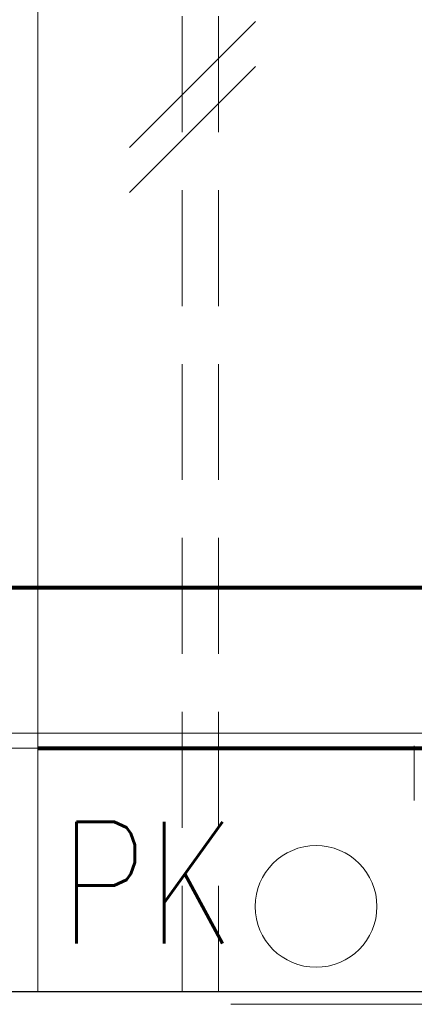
# Model space of a CAD drawing. Header units: metres. Extents: x 7408630 to 15602436, y 5561464 to 13303678.
# Tile 167 of 256: x 7413315 to 7413347, y 5566994 to 5567075. Entities that reach past the tile are written whole.
import ezdxf
from ezdxf.enums import TextEntityAlignment as Align

# ---------------------------------------------------------------- set-up
doc = ezdxf.new("R2010")
doc.units = ezdxf.units.M
doc.header["$MEASUREMENT"] = 0
doc.linetypes.add('DASHDOT', pattern=[25.4, 12.7, -6.35, 0, -6.35])
doc.linetypes.add('HIDDEN2', pattern=[4.7625, 3.175, -1.5875])
for name, color, linetype, lineweight in [('!! 0_ Istn-sciany', 3, 'Continuous', 30), ('!! 0_Istn-armatura', 6, 'Continuous', 9), ('!! 0_Opis_pom', 9, 'Continuous', 13), ('!! 0_Osie', 1, 'DASHDOT', 13), ('!! 1_OPIS POM NOWE', 140, 'Continuous', 5), ('!! 2 ZABUDOWA GK-MDF', 54, 'Continuous', 13), ('!! wymiary osi', 250, 'Continuous', 5), ('0-osie-liniA', 14, 'DASHDOT', 5), ('Granica', 112, 'Continuous', 80)]:
    doc.layers.add(name, color=color, linetype=linetype, lineweight=lineweight)
doc.layers.add('!! 2_WYBURZENIA DO REMONTU', color=7, linetype='Continuous', lineweight=0, true_color=0x4d4d4d, plot=False)
doc.layers.add('!!_@ wypos sanit nd', color=7, linetype='Continuous', lineweight=0, plot=False)
doc.layers.add('Powierzchnia', color=140, linetype='Continuous', lineweight=5, plot=False)
doc.styles.add('ARCHETYP', font='romans.shx', dxfattribs={"height": 15})
doc.styles.add('ARIAL', font='tahoma.ttf')
doc.styles.add('TXT', font='simplex.shx')
doc.dimstyles.new('DIM50', dxfattribs={"dimscale": 5, "dimtxt": 2, "dimasz": 1, "dimexe": 0, "dimexo": 0, "dimgap": 0.5, "dimtad": 1, "dimdec": 4, "dimrnd": 0.5, "dimdsep": 46, "dimtxsty": 'TXT', "dimblk": 'TICK1', "dimblk1": 'TICK1', "dimblk2": 'TICK1', "dimsah": 1, "dimcen": 0, "dimse1": 1, "dimse2": 1, "dimclrd": 1, "dimclre": 7, "dimclrt": 9, "dimadec": 0, "dimazin": 0, "dimtfac": 1, "dimtdec": 4, "dimtmove": 2, "dimatfit": 3, "dimldrblk": 'TICK1', "dimfxl": 1, "dimtolj": 1, "dimarcsym": 0})

# ---------------------------------------------------------------- blocks, each defined once
blk = doc.blocks.new('99400_TOP')
blk.add_lwpolyline([(0.20099, 0.05547), (0.20099, 0.01048)])
blk = doc.blocks.new('A$Cff2eaf8b')
blk.add_blockref('99400_TOP', (0, -0.08218))
blk = doc.blocks.new('BLOK OSI')
at = {"layer": '0-osie-liniA', "ltscale": 5}
blk.add_lwpolyline([(48639.25763, -194702.0883), (55442.2848, -194702.0883)], dxfattribs=at)
blk = doc.blocks.new('TICK1')
at = {"color": 0}
for p, q in [((0, -1.4), (0, 1.4)), ((0, 0), (-1, 0))]:
    blk.add_line(p, q, dxfattribs=at)
at = {"color": 2}
blk.add_line((-1, -1), (1, 1), dxfattribs=at)
blk = doc.blocks.new('*D568')
at = {"layer": '!! wymiary osi', "color": 1, "lineweight": -2, "transparency": 16777216}
blk.add_line((73777.923, -194606.38), (74084.923, -194606.38), dxfattribs=at)
at = {"layer": 'DEFPOINTS', "color": 0, "transparency": 16777216}
for p in [(74092.423, -194606.38), (73770.423, -194639.588), (74092.423, -194639.588)]:
    blk.add_point(p, dxfattribs=at)
at = {"layer": '!! wymiary osi', "color": 1, "lineweight": -2, "transparency": 16777216, "xscale": 7.5, "yscale": 7.5, "zscale": 7.5, "rotation": 180}
blk.add_blockref('TICK1', (73770.423, -194606.38), dxfattribs=at)
at = {"layer": '!! wymiary osi', "color": 1, "lineweight": -2, "transparency": 16777216, "xscale": 7.5, "yscale": 7.5, "zscale": 7.5}
blk.add_blockref('TICK1', (74092.423, -194606.38), dxfattribs=at)
at = {"layer": '!! wymiary osi', "color": 9, "transparency": 16777216, "insert": (73931.423, -194597.63), "char_height": 12.5, "attachment_point": 5, "style": 'TXT'}
blk.add_mtext('\\A1;322', dxfattribs=at)
blk = doc.blocks.new('A$C9c944097')
at = {"layer": '!! 0_ Istn-sciany'}
blk.add_lwpolyline([(2437.5, -261.47213), (2715.5, -261.47213)], dxfattribs=at)
at = {"layer": '!! 0_Istn-armatura'}
blk.add_circle((2636.33333, -254.47213), 5, dxfattribs=at)
at = {"layer": '!! 2 ZABUDOWA GK-MDF'}
for points in [[(2613.5, -121.47213), (2613.5, -261.47213)], [(2405.5, -240.22213), (2715.5, -240.22213)], [(2405.5, -241.47213), (2715.5, -241.47213)]]:
    blk.add_lwpolyline(points, dxfattribs=at)
at = {"layer": '!! 2_WYBURZENIA DO REMONTU', "linetype": 'HIDDEN2', "ltscale": 3}
for points in [[(2625.33333, -138.47213), (2625.33333, -261.47213)], [(2628.33333, -138.47213), (2628.33333, -261.47213)]]:
    blk.add_lwpolyline(points, dxfattribs=at)
at = {"layer": '!! 2_WYBURZENIA DO REMONTU'}
for points in [[(2631.35222, -181.76432), (2621.00639, -192.11015)], [(2631.35222, -185.47094), (2621.00639, -195.81677)]]:
    blk.add_lwpolyline(points, dxfattribs=at)
blk.add_lwpolyline([(2613.5, -241.47213), (2715.5, -241.47213)])
at = {"layer": 'Powierzchnia'}
for points in [[(2405.5, -240.22213), (2715.5, -240.22213), (2715.5, -135.47213), (2741.5, -135.47213), (2741.5, 26.52787), (2405.5, 26.52787)], [(2406.5, -240.22213), (2714.5, -240.22213), (2714.5, -134.47213), (2740.5, -134.47213), (2740.5, 25.52787), (2406.5, 25.52787)]]:
    blk.add_lwpolyline(points, close=True, dxfattribs=at)
at = {"layer": '!! 0_Osie'}
blk.add_blockref('BLOK OSI', (-48933.21142, 194439.57635), dxfattribs=at)
at = {"layer": '!!_@ wypos sanit nd', "xscale": 100, "yscale": 100, "zscale": 100, "rotation": 180}
blk.add_blockref('A$Cff2eaf8b', (2664.5, -248.44013), dxfattribs=at)
at = {"layer": '!! 0_Istn-armatura', "style": 'ARCHETYP', "width": 0.8}
blk.add_text('PK', height=10, rotation=0, dxfattribs=at).set_placement((2615.28596, -257.51815))
at = {"layer": '!! 0_Opis_pom', "ltscale": 0.7, "style": 'ARIAL'}
for tag, p in [('B2,14', (2497.12282, -23.97252)), ('B2,12', (1965.56932, -35.77631)), ('B2,11', (1692.08817, -60.77765)), ('B2,16', (3818.15438, -63.71828)), ('B2,19.1', (5324.74708, -87.92078)), ('B2,17', (4129.82322, -93.25972)), ('B2,15', (3189.46558, -109.69496)), ('B2,10', (1351.71035, -111.25665)), ('B2,13', (2272.99389, -121.89624)), ('A2,5', (1075.52681, -127.78965)), ('B2,18', (4545.51277, -234.12017)), ('B2,19', (5775.76711, -239.42159)), ('A2,4', (318.83322, -329.3265)), ('A2.1', (994.53557, -353.44633)), ('B2.7', (3171.3557, -458.01164)), ('B2.2', (3599.26223, -690.3637)), ('A2.2', (994.53557, -692.67095)), ('B2,21', (4593.23787, -912.69388)), ('B2,9', (1798.58924, -939.09545)), ('A2.3', (455.44717, -940.66614)), ('B2,4', (3116.67143, -940.65712)), ('B2,3', (3297.35823, -941.16418)), ('B2,8', (2517.28573, -960.07338)), ('B2,20', (5834.09772, -965.70749)), ('B2.1', (3927.81794, -970.24709)), ('B2,5', (3309.56672, -1129.12418)), ('B2,6', (3122.36837, -1171.43557)), ('C2,2', (3435.86614, -1487.77973)), ('C2,1', (3957.73656, -2408.10352)), ('C2,3', (3457.72791, -2555.15039)), ('D1,1', (2554.19917, -3205.91504)), ('C2,4', (3866.78124, -3285.77383)), ('D1,4', (1780.27581, -3366.18103)), ('D1,6', (1380.86316, -3373.10994)), ('D1,3', (2098.36626, -3546.18257)), ('C2,5', (3178.15957, -3610.67242)), ('D1,5', (1914.6928, -3621.18339)), ('D1,2', (2201.15492, -3794.18451)), ('D1,7', (477.95048, -4408.76849)), ('D1,8', (338.43039, -4834.32895))]:
    blk.add_attdef(tag, text='', height=11.968, dxfattribs=at).set_placement(p, align=Align.MIDDLE_CENTER)
at = {"layer": '!! 1_OPIS POM NOWE', "style": 'ARIAL'}
for tag, p in [('C2.5B', (3593.7377, -3168.5911)), ('C2,5C', (3526.78796, -3281.02046)), ('C2.4', (3997.15534, -3347.99835)), ('E2,2', (2945.33506, -3413.31629)), ('C2,5A', (3566.4961, -3615.37865)), ('E2.9', (3984.52714, -3783.77287)), ('E2.7', (4645.53364, -3784.14655)), ('D1,2', (2903.25587, -3794.18451)), ('E2.2', (3405.83089, -4049.74196)), ('E2.8', (4380.36687, -4058.97571)), ('E2.6', (5154.87983, -4066.29138)), ('E2.1', (4427.07303, -4318.94156)), ('E2,3', (3401.59976, -4465.83792)), ('E2.4', (3758.95342, -4705.0924)), ('E2.5', (5238.11734, -4786.79525))]:
    blk.add_attdef(tag, text='', height=11.968, dxfattribs=at).set_placement(p, align=Align.MIDDLE_CENTER)
at = {"layer": '!! wymiary osi'}
dim = blk.add_linear_dim(base=(2715.5, -228.26416), p1=(2393.5, -261.47213), p2=(2715.5, -261.47213), dimstyle='DIM50', dxfattribs=at)
dim.commit()
dim.dimension.update_dxf_attribs({"geometry": '*D568', "text_midpoint": (2554.5, -219.51416), "insert": (-71376.92327, 194378.11618)})

msp = doc.modelspace()

# ---------------------------------------------------------------- block references
at = {"layer": 'Granica'}
msp.add_blockref('A$C9c944097', (7410702.59401, 5567256.9858), dxfattribs=at)

doc.saveas('drawing.dxf')
